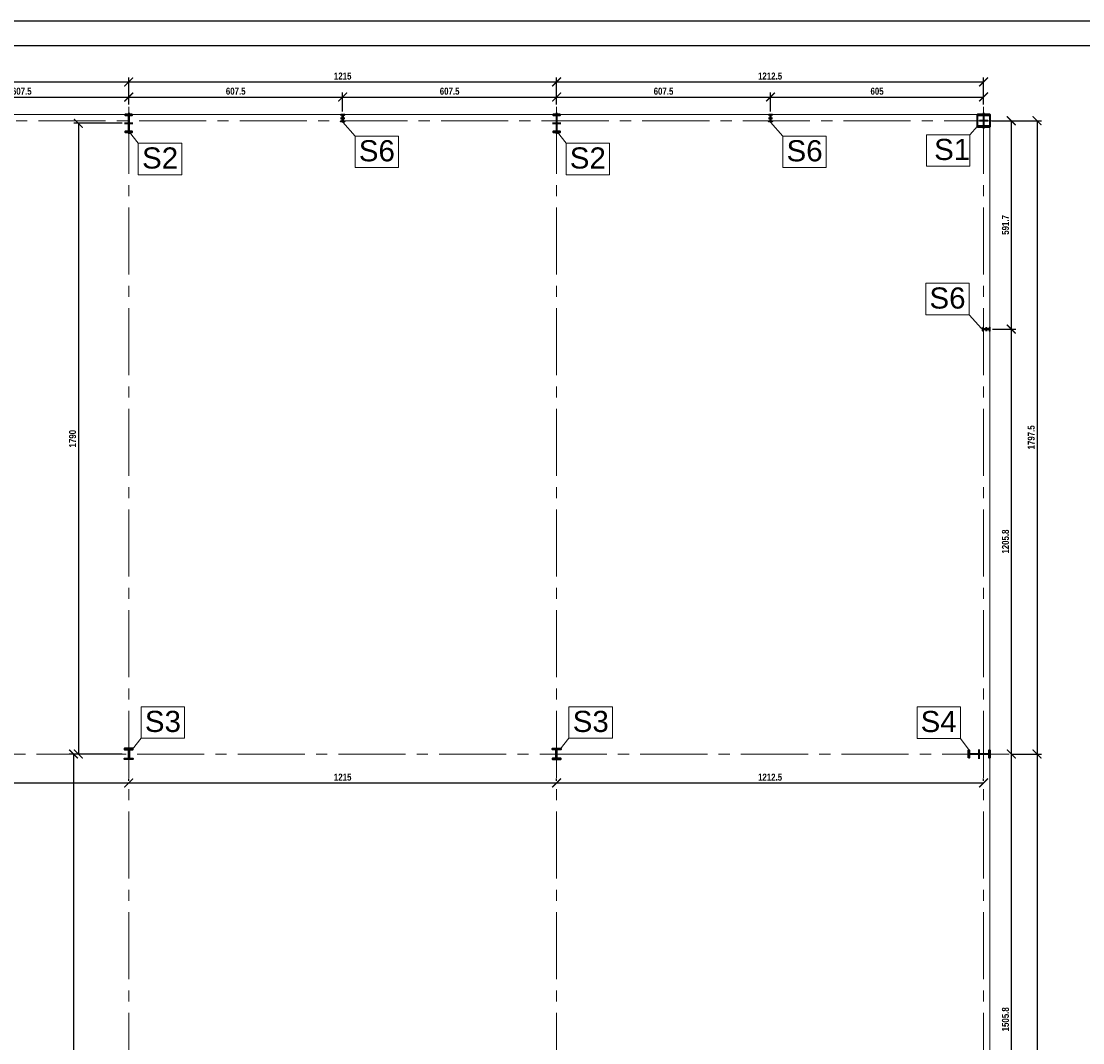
# Model space of a CAD drawing. Header units: millimetres. Extents: x -4725611 to 4745838, y -5478268 to 5501141.
# Tile 25 of 26: x 42014 to 45028, y 521 to 3420. Entities that reach past the tile are written whole.
import ezdxf

# ---------------------------------------------------------------- set-up
doc = ezdxf.new("R2010")
doc.units = ezdxf.units.MM
doc.linetypes.add('CENTER2', pattern=[28.575, 19.05, -3.175, 3.175, -3.175])
for name, color, linetype, lineweight in [('e-cad_kontur', 2, 'Continuous', 35), ('e-cad_opisy', 7, 'Continuous', 13), ('e-cad_osie', 6, 'CENTER2', 9), ('e-cad_wymiary', 1, 'Continuous', 9), ('K-WIDOK', 140, 'Continuous', 15)]:
    doc.layers.add(name, color=color, linetype=linetype, lineweight=lineweight)
doc.styles.add('e-cad_1', font='arialbd.ttf', dxfattribs={"width": 0.8})
doc.styles.get("Standard").update_dxf_attribs({"font": 'arial.ttf'})
doc.dimstyles.new('e-cad_1_100_[cm]', dxfattribs={"dimscale": 10, "dimtxt": 2, "dimasz": 2.5, "dimexe": 1.25, "dimexo": 0.625, "dimtad": 1, "dimdec": 1, "dimrnd": 0.1, "dimdsep": 46, "dimtxsty": 'e-cad_1', "dimblk": 'ARCHTICK', "dimcen": 2.5, "dimclrd": 256, "dimclre": 256, "dimclrt": 7, "dimadec": 0, "dimazin": 0, "dimtfac": 1, "dimtmove": 0, "dimatfit": 3, "dimfxl": 1, "dimarcsym": 0})

# ---------------------------------------------------------------- blocks, each defined once
blk = doc.blocks.new('_ArchTick')
at = {"color": 0, "linetype": 'ByBlock', "const_width": 0.15}
blk.add_lwpolyline([(-0.5, -0.5), (0.5, 0.5)], dxfattribs=at)
blk = doc.blocks.new('*D1343')
at = {"layer": 'Defpoints', "color": 0, "ltscale": 0.8, "transparency": 16777216}
for p in [(42318.8, 3205), (42318.8, 3177.5), (41711.3, 3157.3)]:
    blk.add_point(p, dxfattribs=at)
at = {"layer": 'e-cad_wymiary', "lineweight": -2, "ltscale": 0.8, "transparency": 16777216}
for p, q in [((41711.3, 3163.5), (41711.3, 3217.5)), ((41711.3, 3205), (42318.8, 3205)), ((42318.8, 3183.7), (42318.8, 3217.5))]:
    blk.add_line(p, q, dxfattribs=at)
at = {"layer": 'e-cad_wymiary', "lineweight": -2, "ltscale": 0.8, "transparency": 16777216, "xscale": 25, "yscale": 25, "zscale": 25, "rotation": 180}
blk.add_blockref('_ArchTick', (41711.3, 3205), dxfattribs=at)
at = {"layer": 'e-cad_wymiary', "lineweight": -2, "ltscale": 0.8, "transparency": 16777216, "xscale": 25, "yscale": 25, "zscale": 25}
blk.add_blockref('_ArchTick', (42318.8, 3205), dxfattribs=at)
at = {"layer": 'e-cad_wymiary', "color": 7, "ltscale": 0.8, "transparency": 16777216, "insert": (42015, 3221.4), "char_height": 20, "attachment_point": 5, "style": 'e-cad_1'}
blk.add_mtext('607.5', dxfattribs=at)
blk = doc.blocks.new('*D1344')
at = {"layer": 'Defpoints', "color": 0, "ltscale": 0.8, "transparency": 16777216}
for p in [(42926.3, 3205), (42318.8, 3177.5), (42926.3, 3157.3)]:
    blk.add_point(p, dxfattribs=at)
at = {"layer": 'e-cad_wymiary', "lineweight": -2, "ltscale": 0.8, "transparency": 16777216}
for p, q in [((42318.8, 3183.7), (42318.8, 3217.5)), ((42318.8, 3205), (42926.3, 3205)), ((42926.3, 3163.5), (42926.3, 3217.5))]:
    blk.add_line(p, q, dxfattribs=at)
at = {"layer": 'e-cad_wymiary', "lineweight": -2, "ltscale": 0.8, "transparency": 16777216, "xscale": 25, "yscale": 25, "zscale": 25, "rotation": 180}
blk.add_blockref('_ArchTick', (42318.8, 3205), dxfattribs=at)
at = {"layer": 'e-cad_wymiary', "lineweight": -2, "ltscale": 0.8, "transparency": 16777216, "xscale": 25, "yscale": 25, "zscale": 25}
blk.add_blockref('_ArchTick', (42926.3, 3205), dxfattribs=at)
at = {"layer": 'e-cad_wymiary', "color": 7, "ltscale": 0.8, "transparency": 16777216, "insert": (42622.5, 3221.4), "char_height": 20, "attachment_point": 5, "style": 'e-cad_1'}
blk.add_mtext('607.5', dxfattribs=at)
blk = doc.blocks.new('*D1345')
at = {"layer": 'Defpoints', "color": 0, "ltscale": 0.8, "transparency": 16777216}
for p in [(43533.8, 3205), (43533.8, 3177.5), (42926.3, 3157.3)]:
    blk.add_point(p, dxfattribs=at)
at = {"layer": 'e-cad_wymiary', "lineweight": -2, "ltscale": 0.8, "transparency": 16777216}
for p, q in [((42926.3, 3163.5), (42926.3, 3217.5)), ((42926.3, 3205), (43533.8, 3205)), ((43533.8, 3183.7), (43533.8, 3217.5))]:
    blk.add_line(p, q, dxfattribs=at)
at = {"layer": 'e-cad_wymiary', "lineweight": -2, "ltscale": 0.8, "transparency": 16777216, "xscale": 25, "yscale": 25, "zscale": 25, "rotation": 180}
blk.add_blockref('_ArchTick', (42926.3, 3205), dxfattribs=at)
at = {"layer": 'e-cad_wymiary', "lineweight": -2, "ltscale": 0.8, "transparency": 16777216, "xscale": 25, "yscale": 25, "zscale": 25}
blk.add_blockref('_ArchTick', (43533.8, 3205), dxfattribs=at)
at = {"layer": 'e-cad_wymiary', "color": 7, "ltscale": 0.8, "transparency": 16777216, "insert": (43230, 3221.4), "char_height": 20, "attachment_point": 5, "style": 'e-cad_1'}
blk.add_mtext('607.5', dxfattribs=at)
blk = doc.blocks.new('*D1346')
at = {"layer": 'Defpoints', "color": 0, "ltscale": 0.8, "transparency": 16777216}
for p in [(44141.3, 3205), (43533.8, 3177.5), (44141.3, 3157.3)]:
    blk.add_point(p, dxfattribs=at)
at = {"layer": 'e-cad_wymiary', "lineweight": -2, "ltscale": 0.8, "transparency": 16777216}
for p, q in [((43533.8, 3183.7), (43533.8, 3217.5)), ((43533.8, 3205), (44141.3, 3205)), ((44141.3, 3163.5), (44141.3, 3217.5))]:
    blk.add_line(p, q, dxfattribs=at)
at = {"layer": 'e-cad_wymiary', "lineweight": -2, "ltscale": 0.8, "transparency": 16777216, "xscale": 25, "yscale": 25, "zscale": 25, "rotation": 180}
blk.add_blockref('_ArchTick', (43533.8, 3205), dxfattribs=at)
at = {"layer": 'e-cad_wymiary', "lineweight": -2, "ltscale": 0.8, "transparency": 16777216, "xscale": 25, "yscale": 25, "zscale": 25}
blk.add_blockref('_ArchTick', (44141.3, 3205), dxfattribs=at)
at = {"layer": 'e-cad_wymiary', "color": 7, "ltscale": 0.8, "transparency": 16777216, "insert": (43837.5, 3221.4), "char_height": 20, "attachment_point": 5, "style": 'e-cad_1'}
blk.add_mtext('607.5', dxfattribs=at)
blk = doc.blocks.new('*D1347')
at = {"layer": 'Defpoints', "color": 0, "ltscale": 0.8, "transparency": 16777216}
for p in [(44746.3, 3205), (44746.3, 3177.5), (44141.3, 3157.3)]:
    blk.add_point(p, dxfattribs=at)
at = {"layer": 'e-cad_wymiary', "lineweight": -2, "ltscale": 0.8, "transparency": 16777216}
for p, q in [((44141.3, 3163.5), (44141.3, 3217.5)), ((44141.3, 3205), (44746.3, 3205)), ((44746.3, 3183.7), (44746.3, 3217.5))]:
    blk.add_line(p, q, dxfattribs=at)
at = {"layer": 'e-cad_wymiary', "lineweight": -2, "ltscale": 0.8, "transparency": 16777216, "xscale": 25, "yscale": 25, "zscale": 25, "rotation": 180}
blk.add_blockref('_ArchTick', (44141.3, 3205), dxfattribs=at)
at = {"layer": 'e-cad_wymiary', "lineweight": -2, "ltscale": 0.8, "transparency": 16777216, "xscale": 25, "yscale": 25, "zscale": 25}
blk.add_blockref('_ArchTick', (44746.3, 3205), dxfattribs=at)
at = {"layer": 'e-cad_wymiary', "color": 7, "ltscale": 0.8, "transparency": 16777216, "insert": (44443.8, 3221.4), "char_height": 20, "attachment_point": 5, "style": 'e-cad_1'}
blk.add_mtext('605', dxfattribs=at)
blk = doc.blocks.new('*D1357')
at = {"layer": 'Defpoints', "color": 0, "ltscale": 0.8, "transparency": 16777216}
for p in [(42318.8, 3247.8), (41106.3, 3177.5), (42318.8, 3177.5)]:
    blk.add_point(p, dxfattribs=at)
at = {"layer": 'e-cad_wymiary', "lineweight": -2, "ltscale": 0.8, "transparency": 16777216}
for p, q in [((41106.3, 3183.7), (41106.3, 3260.3)), ((42318.8, 3183.7), (42318.8, 3260.3)), ((41106.3, 3247.8), (42318.8, 3247.8))]:
    blk.add_line(p, q, dxfattribs=at)
at = {"layer": 'e-cad_wymiary', "lineweight": -2, "ltscale": 0.8, "transparency": 16777216, "xscale": 25, "yscale": 25, "zscale": 25, "rotation": 180}
blk.add_blockref('_ArchTick', (41106.3, 3247.8), dxfattribs=at)
at = {"layer": 'e-cad_wymiary', "lineweight": -2, "ltscale": 0.8, "transparency": 16777216, "xscale": 25, "yscale": 25, "zscale": 25}
blk.add_blockref('_ArchTick', (42318.8, 3247.8), dxfattribs=at)
at = {"layer": 'e-cad_wymiary', "color": 7, "ltscale": 0.8, "transparency": 16777216, "insert": (41712.5, 3264.3), "char_height": 20, "attachment_point": 5, "style": 'e-cad_1'}
blk.add_mtext('1212.5', dxfattribs=at)
blk = doc.blocks.new('*D1358')
at = {"layer": 'Defpoints', "color": 0, "ltscale": 0.8, "transparency": 16777216}
for p in [(43533.8, 3247.8), (42318.8, 3177.5), (43533.8, 3177.5)]:
    blk.add_point(p, dxfattribs=at)
at = {"layer": 'e-cad_wymiary', "lineweight": -2, "ltscale": 0.8, "transparency": 16777216}
for p, q in [((42318.8, 3183.7), (42318.8, 3260.3)), ((43533.8, 3183.7), (43533.8, 3260.3)), ((42318.8, 3247.8), (43533.8, 3247.8))]:
    blk.add_line(p, q, dxfattribs=at)
at = {"layer": 'e-cad_wymiary', "lineweight": -2, "ltscale": 0.8, "transparency": 16777216, "xscale": 25, "yscale": 25, "zscale": 25, "rotation": 180}
blk.add_blockref('_ArchTick', (42318.8, 3247.8), dxfattribs=at)
at = {"layer": 'e-cad_wymiary', "lineweight": -2, "ltscale": 0.8, "transparency": 16777216, "xscale": 25, "yscale": 25, "zscale": 25}
blk.add_blockref('_ArchTick', (43533.8, 3247.8), dxfattribs=at)
at = {"layer": 'e-cad_wymiary', "color": 7, "ltscale": 0.8, "transparency": 16777216, "insert": (42926.3, 3264.3), "char_height": 20, "attachment_point": 5, "style": 'e-cad_1'}
blk.add_mtext('1215', dxfattribs=at)
blk = doc.blocks.new('*D1359')
at = {"layer": 'Defpoints', "color": 0, "ltscale": 0.8, "transparency": 16777216}
for p in [(44746.3, 3247.8), (43533.8, 3177.5), (44746.3, 3177.5)]:
    blk.add_point(p, dxfattribs=at)
at = {"layer": 'e-cad_wymiary', "lineweight": -2, "ltscale": 0.8, "transparency": 16777216}
for p, q in [((43533.8, 3183.7), (43533.8, 3260.3)), ((44746.3, 3183.7), (44746.3, 3260.3)), ((43533.8, 3247.8), (44746.3, 3247.8))]:
    blk.add_line(p, q, dxfattribs=at)
at = {"layer": 'e-cad_wymiary', "lineweight": -2, "ltscale": 0.8, "transparency": 16777216, "xscale": 25, "yscale": 25, "zscale": 25, "rotation": 180}
blk.add_blockref('_ArchTick', (43533.8, 3247.8), dxfattribs=at)
at = {"layer": 'e-cad_wymiary', "lineweight": -2, "ltscale": 0.8, "transparency": 16777216, "xscale": 25, "yscale": 25, "zscale": 25}
blk.add_blockref('_ArchTick', (44746.3, 3247.8), dxfattribs=at)
at = {"layer": 'e-cad_wymiary', "color": 7, "ltscale": 0.8, "transparency": 16777216, "insert": (44140, 3264.3), "char_height": 20, "attachment_point": 5, "style": 'e-cad_1'}
blk.add_mtext('1212.5', dxfattribs=at)
blk = doc.blocks.new('*D1375')
at = {"layer": 'Defpoints', "color": 0, "ltscale": 0.8, "transparency": 16777216}
for p in [(44824.8, 3137.8), (44824.8, 1340.3), (44898.2, 1340.3)]:
    blk.add_point(p, dxfattribs=at)
at = {"layer": 'e-cad_wymiary', "lineweight": -2, "ltscale": 0.8, "transparency": 16777216}
for p, q in [((44831.1, 3137.8), (44910.7, 3137.8)), ((44898.2, 3137.8), (44898.2, 1340.3)), ((44831.1, 1340.3), (44910.7, 1340.3))]:
    blk.add_line(p, q, dxfattribs=at)
at = {"layer": 'e-cad_wymiary', "lineweight": -2, "ltscale": 0.8, "transparency": 16777216, "xscale": 25, "yscale": 25, "zscale": 25}
for p, rotation in [((44898.2, 3137.8), 90), ((44898.2, 1340.3), 270)]:
    blk.add_blockref('_ArchTick', p, dxfattribs=dict(at, rotation=rotation))
at = {"layer": 'e-cad_wymiary', "color": 7, "ltscale": 0.8, "transparency": 16777216, "insert": (44881.7, 2239), "char_height": 20, "attachment_point": 5, "rotation": 90, "style": 'e-cad_1'}
blk.add_mtext('1797.5', dxfattribs=at)
blk = doc.blocks.new('*D1376')
at = {"layer": 'Defpoints', "color": 0, "ltscale": 0.8, "transparency": 16777216}
for p in [(44824.8, 1340.3), (44819.3, -471.4), (44898.2, -471.4)]:
    blk.add_point(p, dxfattribs=at)
at = {"layer": 'e-cad_wymiary', "lineweight": -2, "ltscale": 0.8, "transparency": 16777216}
for p, q in [((44831.1, 1340.3), (44910.7, 1340.3)), ((44898.2, 1340.3), (44898.2, -471.4)), ((44825.6, -471.4), (44910.7, -471.4))]:
    blk.add_line(p, q, dxfattribs=at)
at = {"layer": 'e-cad_wymiary', "lineweight": -2, "ltscale": 0.8, "transparency": 16777216, "xscale": 25, "yscale": 25, "zscale": 25}
for p, rotation in [((44898.2, 1340.3), 90), ((44898.2, -471.4), 270)]:
    blk.add_blockref('_ArchTick', p, dxfattribs=dict(at, rotation=rotation))
at = {"layer": 'e-cad_wymiary', "color": 7, "ltscale": 0.8, "transparency": 16777216, "insert": (44881.7, 434.4), "char_height": 20, "attachment_point": 5, "rotation": 90, "style": 'e-cad_1'}
blk.add_mtext('1811.7', dxfattribs=at)
blk = doc.blocks.new('*D1387')
at = {"layer": 'Defpoints', "color": 0, "ltscale": 0.8, "transparency": 16777216}
for p in [(41106.3, 1258.1), (42318.8, 1258.1), (42318.8, 1258.1)]:
    blk.add_point(p, dxfattribs=at)
at = {"layer": 'e-cad_wymiary', "lineweight": -2, "ltscale": 0.8, "transparency": 16777216}
for p, q in [((41106.3, 1264.3), (41106.3, 1270.6)), ((42318.8, 1264.3), (42318.8, 1270.6)), ((41106.3, 1258.1), (42318.8, 1258.1))]:
    blk.add_line(p, q, dxfattribs=at)
at = {"layer": 'e-cad_wymiary', "lineweight": -2, "ltscale": 0.8, "transparency": 16777216, "xscale": 25, "yscale": 25, "zscale": 25, "rotation": 180}
blk.add_blockref('_ArchTick', (41106.3, 1258.1), dxfattribs=at)
at = {"layer": 'e-cad_wymiary', "lineweight": -2, "ltscale": 0.8, "transparency": 16777216, "xscale": 25, "yscale": 25, "zscale": 25}
blk.add_blockref('_ArchTick', (42318.8, 1258.1), dxfattribs=at)
at = {"layer": 'e-cad_wymiary', "color": 7, "ltscale": 0.8, "transparency": 16777216, "insert": (41712.5, 1274.5), "char_height": 20, "attachment_point": 5, "style": 'e-cad_1'}
blk.add_mtext('1212.5', dxfattribs=at)
blk = doc.blocks.new('*D1388')
at = {"layer": 'Defpoints', "color": 0, "ltscale": 0.8, "transparency": 16777216}
for p in [(42318.8, 1258.1), (43533.8, 1258.1), (43533.8, 1258.1)]:
    blk.add_point(p, dxfattribs=at)
at = {"layer": 'e-cad_wymiary', "lineweight": -2, "ltscale": 0.8, "transparency": 16777216}
for p, q in [((42318.8, 1264.3), (42318.8, 1270.6)), ((43533.8, 1264.3), (43533.8, 1270.6)), ((42318.8, 1258.1), (43533.8, 1258.1))]:
    blk.add_line(p, q, dxfattribs=at)
at = {"layer": 'e-cad_wymiary', "lineweight": -2, "ltscale": 0.8, "transparency": 16777216, "xscale": 25, "yscale": 25, "zscale": 25, "rotation": 180}
blk.add_blockref('_ArchTick', (42318.8, 1258.1), dxfattribs=at)
at = {"layer": 'e-cad_wymiary', "lineweight": -2, "ltscale": 0.8, "transparency": 16777216, "xscale": 25, "yscale": 25, "zscale": 25}
blk.add_blockref('_ArchTick', (43533.8, 1258.1), dxfattribs=at)
at = {"layer": 'e-cad_wymiary', "color": 7, "ltscale": 0.8, "transparency": 16777216, "insert": (42926.3, 1274.5), "char_height": 20, "attachment_point": 5, "style": 'e-cad_1'}
blk.add_mtext('1215', dxfattribs=at)
blk = doc.blocks.new('*D1389')
at = {"layer": 'Defpoints', "color": 0, "ltscale": 0.8, "transparency": 16777216}
for p in [(43533.8, 1258.1), (44746.3, 1258.1), (44746.3, 1258.1)]:
    blk.add_point(p, dxfattribs=at)
at = {"layer": 'e-cad_wymiary', "lineweight": -2, "ltscale": 0.8, "transparency": 16777216}
for p, q in [((43533.8, 1264.3), (43533.8, 1270.6)), ((44746.3, 1264.3), (44746.3, 1270.6)), ((43533.8, 1258.1), (44746.3, 1258.1))]:
    blk.add_line(p, q, dxfattribs=at)
at = {"layer": 'e-cad_wymiary', "lineweight": -2, "ltscale": 0.8, "transparency": 16777216, "xscale": 25, "yscale": 25, "zscale": 25, "rotation": 180}
blk.add_blockref('_ArchTick', (43533.8, 1258.1), dxfattribs=at)
at = {"layer": 'e-cad_wymiary', "lineweight": -2, "ltscale": 0.8, "transparency": 16777216, "xscale": 25, "yscale": 25, "zscale": 25}
blk.add_blockref('_ArchTick', (44746.3, 1258.1), dxfattribs=at)
at = {"layer": 'e-cad_wymiary', "color": 7, "ltscale": 0.8, "transparency": 16777216, "insert": (44140, 1274.5), "char_height": 20, "attachment_point": 5, "style": 'e-cad_1'}
blk.add_mtext('1212.5', dxfattribs=at)
blk = doc.blocks.new('*D1402')
at = {"layer": 'Defpoints', "color": 0, "ltscale": 0.8, "transparency": 16777216}
for p in [(42306.8, 3130.3), (42175.8, 1340.3), (42306.8, 1340.3)]:
    blk.add_point(p, dxfattribs=at)
at = {"layer": 'e-cad_wymiary', "lineweight": -2, "ltscale": 0.8, "transparency": 16777216}
for p, q in [((42300.5, 3130.3), (42163.3, 3130.3)), ((42175.8, 3130.3), (42175.8, 1340.3)), ((42300.5, 1340.3), (42163.3, 1340.3))]:
    blk.add_line(p, q, dxfattribs=at)
at = {"layer": 'e-cad_wymiary', "lineweight": -2, "ltscale": 0.8, "transparency": 16777216, "xscale": 25, "yscale": 25, "zscale": 25}
for p, rotation in [((42175.8, 3130.3), 90), ((42175.8, 1340.3), 270)]:
    blk.add_blockref('_ArchTick', p, dxfattribs=dict(at, rotation=rotation))
at = {"layer": 'e-cad_wymiary', "color": 7, "ltscale": 0.8, "transparency": 16777216, "insert": (42159.3, 2235.3), "char_height": 20, "attachment_point": 5, "rotation": 90, "style": 'e-cad_1'}
blk.add_mtext('1790', dxfattribs=at)
blk = doc.blocks.new('*D1403')
at = {"layer": 'Defpoints', "color": 0, "ltscale": 0.8, "transparency": 16777216}
for p in [(42293.6, 1340.3), (42161.9, -471.4), (42161.9, -471.4)]:
    blk.add_point(p, dxfattribs=at)
at = {"layer": 'e-cad_wymiary', "lineweight": -2, "ltscale": 0.8, "transparency": 16777216}
for p, q in [((42287.3, 1340.3), (42149.4, 1340.3)), ((42161.9, 1340.3), (42161.9, -471.4)), ((42168.2, -471.4), (42174.4, -471.4))]:
    blk.add_line(p, q, dxfattribs=at)
at = {"layer": 'e-cad_wymiary', "lineweight": -2, "ltscale": 0.8, "transparency": 16777216, "xscale": 25, "yscale": 25, "zscale": 25}
for p, rotation in [((42161.9, 1340.3), 90), ((42161.9, -471.4), 270)]:
    blk.add_blockref('_ArchTick', p, dxfattribs=dict(at, rotation=rotation))
at = {"layer": 'e-cad_wymiary', "color": 7, "ltscale": 0.8, "transparency": 16777216, "insert": (42145.4, 434.4), "char_height": 20, "attachment_point": 5, "rotation": 90, "style": 'e-cad_1'}
blk.add_mtext('1811.7', dxfattribs=at)
blk = doc.blocks.new('*D1405')
at = {"layer": 'Defpoints', "color": 0, "ltscale": 0.8, "transparency": 16777216}
for p in [(44763.8, 3137.8), (44765.8, 2546.1), (44825, 2546.1)]:
    blk.add_point(p, dxfattribs=at)
at = {"layer": 'e-cad_wymiary', "lineweight": -2, "ltscale": 0.8, "transparency": 16777216}
for p, q in [((44770, 3137.8), (44837.5, 3137.8)), ((44825, 3137.8), (44825, 2546.1)), ((44772, 2546.1), (44837.5, 2546.1))]:
    blk.add_line(p, q, dxfattribs=at)
at = {"layer": 'e-cad_wymiary', "lineweight": -2, "ltscale": 0.8, "transparency": 16777216, "xscale": 25, "yscale": 25, "zscale": 25}
for p, rotation in [((44825, 3137.8), 90), ((44825, 2546.1), 270)]:
    blk.add_blockref('_ArchTick', p, dxfattribs=dict(at, rotation=rotation))
at = {"layer": 'e-cad_wymiary', "color": 7, "ltscale": 0.8, "transparency": 16777216, "insert": (44808.5, 2841.9), "char_height": 20, "attachment_point": 5, "rotation": 90, "style": 'e-cad_1'}
blk.add_mtext('591.7', dxfattribs=at)
blk = doc.blocks.new('*D1406')
at = {"layer": 'Defpoints', "color": 0, "ltscale": 0.8, "transparency": 16777216}
for p in [(44765.8, 2546.1), (44819.3, 1340.3), (44825, 1340.3)]:
    blk.add_point(p, dxfattribs=at)
at = {"layer": 'e-cad_wymiary', "lineweight": -2, "ltscale": 0.8, "transparency": 16777216}
for p, q in [((44772, 2546.1), (44837.5, 2546.1)), ((44825, 2546.1), (44825, 1340.3)), ((44825.6, 1340.3), (44837.5, 1340.3))]:
    blk.add_line(p, q, dxfattribs=at)
at = {"layer": 'e-cad_wymiary', "lineweight": -2, "ltscale": 0.8, "transparency": 16777216, "xscale": 25, "yscale": 25, "zscale": 25}
for p, rotation in [((44825, 2546.1), 90), ((44825, 1340.3), 270)]:
    blk.add_blockref('_ArchTick', p, dxfattribs=dict(at, rotation=rotation))
at = {"layer": 'e-cad_wymiary', "color": 7, "ltscale": 0.8, "transparency": 16777216, "insert": (44808.5, 1943.2), "char_height": 20, "attachment_point": 5, "rotation": 90, "style": 'e-cad_1'}
blk.add_mtext('1205.8', dxfattribs=at)
blk = doc.blocks.new('*D1407')
at = {"layer": 'Defpoints', "color": 0, "ltscale": 0.8, "transparency": 16777216}
for p in [(44819.3, 1340.3), (44765.8, -165.6), (44825, -165.6)]:
    blk.add_point(p, dxfattribs=at)
at = {"layer": 'e-cad_wymiary', "lineweight": -2, "ltscale": 0.8, "transparency": 16777216}
for p, q in [((44825, 1340.3), (44825, -165.6)), ((44825.6, 1340.3), (44837.5, 1340.3)), ((44772, -165.6), (44837.5, -165.6))]:
    blk.add_line(p, q, dxfattribs=at)
at = {"layer": 'e-cad_wymiary', "lineweight": -2, "ltscale": 0.8, "transparency": 16777216, "xscale": 25, "yscale": 25, "zscale": 25}
for p, rotation in [((44825, 1340.3), 90), ((44825, -165.6), 270)]:
    blk.add_blockref('_ArchTick', p, dxfattribs=dict(at, rotation=rotation))
at = {"layer": 'e-cad_wymiary', "color": 7, "ltscale": 0.8, "transparency": 16777216, "insert": (44808.5, 587.3), "char_height": 20, "attachment_point": 5, "rotation": 90, "style": 'e-cad_1'}
blk.add_mtext('1505.8', dxfattribs=at)

msp = doc.modelspace()

# ---------------------------------------------------------------- hatches: boundary and pattern name
at = {"layer": 'e-cad_kontur', "ltscale": 0.8}
h = msp.add_hatch(dxfattribs=at)
h.set_pattern_fill('ANSI31', color=256, scale=0.08, angle=180, style=0)
h.set_pattern_definition([(225, (46372.62428, 5158.1273), (0.179605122, -0.179605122), [])])
edge = h.paths.add_edge_path()
edge.add_line((42921.28, 3155.25), (42931.28, 3155.25))
edge.add_line((42931.28, 3155.25), (42931.28, 3154.4))
edge.add_line((42931.28, 3154.4), (42927.76, 3154.4))
edge.add_arc((42927.76, 3153.2), 1.2, 90, 180)
edge.add_line((42926.56, 3153.2), (42926.56, 3137.3))
edge.add_arc((42927.76, 3137.3), 1.2, 180, 270)
edge.add_line((42927.76, 3136.1), (42931.28, 3136.1))
edge.add_line((42931.28, 3136.1), (42931.28, 3135.25))
edge.add_line((42931.28, 3135.25), (42921.28, 3135.25))
edge.add_line((42921.28, 3135.25), (42921.28, 3136.1))
edge.add_line((42921.28, 3136.1), (42924.8, 3136.1))
edge.add_arc((42924.8, 3137.3), 1.2, 270, 360)
edge.add_line((42926, 3137.3), (42926, 3153.2))
edge.add_arc((42924.8, 3153.2), 1.2, 0, 90)
edge.add_line((42924.8, 3154.4), (42921.28, 3154.4))
edge.add_line((42921.28, 3154.4), (42921.28, 3155.25))
h = msp.add_hatch(dxfattribs=at)
h.set_pattern_fill('ANSI31', color=256, scale=0.08, angle=180, style=0)
h.set_pattern_definition([(225, (47587.62428, 5158.1273), (0.179605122, -0.179605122), [])])
edge = h.paths.add_edge_path()
edge.add_line((44136.28, 3155.25), (44146.28, 3155.25))
edge.add_line((44146.28, 3155.25), (44146.28, 3154.4))
edge.add_line((44146.28, 3154.4), (44142.76, 3154.4))
edge.add_arc((44142.76, 3153.2), 1.2, 90, 180)
edge.add_line((44141.56, 3153.2), (44141.56, 3137.3))
edge.add_arc((44142.76, 3137.3), 1.2, 180, 270)
edge.add_line((44142.76, 3136.1), (44146.28, 3136.1))
edge.add_line((44146.28, 3136.1), (44146.28, 3135.25))
edge.add_line((44146.28, 3135.25), (44136.28, 3135.25))
edge.add_line((44136.28, 3135.25), (44136.28, 3136.1))
edge.add_line((44136.28, 3136.1), (44139.8, 3136.1))
edge.add_arc((44139.8, 3137.3), 1.2, 270, 360)
edge.add_line((44141, 3137.3), (44141, 3153.2))
edge.add_arc((44139.8, 3153.2), 1.2, 0, 90)
edge.add_line((44139.8, 3154.4), (44136.28, 3154.4))
edge.add_line((44136.28, 3154.4), (44136.28, 3155.25))
h = msp.add_hatch(dxfattribs=at)
h.set_pattern_fill('ANSI31', color=256, scale=0.08, angle=90, style=0)
h.set_pattern_definition([(135, (34496.65385, -16168.59943), (-0.1796051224, -0.1796051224), [])])
edge = h.paths.add_edge_path()
edge.add_line((44743.78, 2551.09), (44743.78, 2541.09))
edge.add_line((44743.78, 2541.09), (44744.63, 2541.09))
edge.add_line((44744.63, 2541.09), (44744.63, 2544.61))
edge.add_arc((44745.83, 2544.61), 1.2, 450, 540, ccw=False)
edge.add_line((44745.83, 2545.81), (44761.73, 2545.81))
edge.add_arc((44761.73, 2544.61), 1.2, 360, 450, ccw=False)
edge.add_line((44762.93, 2544.61), (44762.93, 2541.09))
edge.add_line((44762.93, 2541.09), (44763.78, 2541.09))
edge.add_line((44763.78, 2541.09), (44763.78, 2551.09))
edge.add_line((44763.78, 2551.09), (44762.93, 2551.09))
edge.add_line((44762.93, 2551.09), (44762.93, 2547.57))
edge.add_arc((44761.73, 2547.57), 1.2, 270, 360, ccw=False)
edge.add_line((44761.73, 2546.37), (44745.83, 2546.37))
edge.add_arc((44745.83, 2547.57), 1.2, 540, 630, ccw=False)
edge.add_line((44744.63, 2547.57), (44744.63, 2551.09))
edge.add_line((44744.63, 2551.09), (44743.78, 2551.09))

# ---------------------------------------------------------------- linework, layer by layer
at = {"layer": 'Defpoints', "ltscale": 0.8}
for points in [[(31758.84, -2519.94), (46758.84, -2519.94), (46758.84, 3420.06), (31758.84, 3420.06)], [(32058.84, -2449.94), (46688.84, -2449.94), (46688.84, 3350.06), (32058.84, 3350.06)]]:
    msp.add_lwpolyline(points, close=True, dxfattribs=at)
at = {"layer": 'e-cad_kontur', "ltscale": 0.8}
for points in [[(42328.78, 3155.25), (42308.78, 3155.25), (42308.78, 3153.65), (42316.17, 3153.65, -0.4142136), (42318.27, 3151.55), (42318.27, 3108.95, -0.4142136), (42316.17, 3106.85), (42308.78, 3106.85), (42308.78, 3105.25), (42328.78, 3105.25), (42328.78, 3106.85), (42321.39, 3106.85, -0.4142136), (42319.29, 3108.95), (42319.29, 3151.55, -0.4142136), (42321.39, 3153.65), (42328.78, 3153.65), (42328.78, 3155.25)], [(42921.28, 3155.25), (42931.28, 3155.25), (42931.28, 3154.4), (42927.76, 3154.4, 0.4142136), (42926.56, 3153.2), (42926.56, 3137.3, 0.4142136), (42927.76, 3136.1), (42931.28, 3136.1), (42931.28, 3135.25), (42921.28, 3135.25), (42921.28, 3136.1), (42924.8, 3136.1, 0.4142136), (42926, 3137.3), (42926, 3153.2, 0.4142136), (42924.8, 3154.4), (42921.28, 3154.4), (42921.28, 3155.25)], [(43543.78, 3155.25), (43523.78, 3155.25), (43523.78, 3153.65), (43531.17, 3153.65, -0.4142136), (43533.27, 3151.55), (43533.27, 3108.95, -0.4142136), (43531.17, 3106.85), (43523.78, 3106.85), (43523.78, 3105.25), (43543.78, 3105.25), (43543.78, 3106.85), (43536.39, 3106.85, -0.4142136), (43534.29, 3108.95), (43534.29, 3151.55, -0.4142136), (43536.39, 3153.65), (43543.78, 3153.65), (43543.78, 3155.25)], [(44136.28, 3155.25), (44146.28, 3155.25), (44146.28, 3154.4), (44142.76, 3154.4, 0.4142136), (44141.56, 3153.2), (44141.56, 3137.3, 0.4142136), (44142.76, 3136.1), (44146.28, 3136.1), (44146.28, 3135.25), (44136.28, 3135.25), (44136.28, 3136.1), (44139.8, 3136.1, 0.4142136), (44141, 3137.3), (44141, 3153.2, 0.4142136), (44139.8, 3154.4), (44136.28, 3154.4), (44136.28, 3155.25)], [(44763.78, 3155.25), (44728.78, 3155.25), (44728.78, 3153.65), (44743.67, 3153.65, -0.4142136), (44745.77, 3151.55), (44745.77, 3123.95, -0.4142136), (44743.67, 3121.85), (44728.78, 3121.85), (44728.78, 3120.25), (44763.78, 3120.25), (44763.78, 3121.85), (44748.89, 3121.85, -0.4142136), (44746.79, 3123.95), (44746.79, 3151.55, -0.4142136), (44748.89, 3153.65), (44763.78, 3153.65), (44763.78, 3155.25)], [(44743.78, 2551.09), (44743.78, 2541.09), (44744.63, 2541.09), (44744.63, 2544.61, -0.4142136), (44745.83, 2545.81), (44761.73, 2545.81, -0.4142136), (44762.93, 2544.61), (44762.93, 2541.09), (44763.78, 2541.09), (44763.78, 2551.09), (44762.93, 2551.09), (44762.93, 2547.57, -0.4142136), (44761.73, 2546.37), (44745.83, 2546.37, -0.4142136), (44744.63, 2547.57), (44744.63, 2551.09), (44743.78, 2551.09)], [(44703.78, 1329.25), (44703.78, 1351.25), (44705.68, 1351.25), (44705.68, 1343.25, 0.4142136), (44708.08, 1340.85), (44759.48, 1340.85, 0.4142136), (44761.88, 1343.25), (44761.88, 1351.25), (44763.78, 1351.25), (44763.78, 1329.25), (44761.88, 1329.25), (44761.88, 1337.25, 0.4142136), (44759.48, 1339.65), (44708.08, 1339.65, 0.4142136), (44705.68, 1337.25), (44705.68, 1329.25), (44703.78, 1329.25)]]:
    msp.add_lwpolyline(points, format="xyb", dxfattribs=at)
for points in [[(42318.78, 3160.25), (42318.78, 3100.25)], [(42920.28, 3145.25), (42932.28, 3145.25)], [(42926.28, 3157.25), (42926.28, 3133.25)], [(43533.78, 3160.25), (43533.78, 3100.25)], [(44135.28, 3145.25), (44147.28, 3145.25)], [(44141.28, 3157.25), (44141.28, 3133.25)], [(44758.28, 3137.75), (44734.28, 3137.75)], [(44746.28, 3160.25), (44746.28, 3115.25)], [(42330.78, 3130.25), (42306.78, 3130.25)], [(43545.78, 3130.25), (43521.78, 3130.25)], [(44741.78, 2546.09), (44765.78, 2546.09)], [(44753.78, 2552.09), (44753.78, 2540.09)], [(42319.78, 1353.55), (42330.78, 1353.55), (42330.78, 1355.55), (42306.78, 1355.55), (42306.78, 1353.55), (42317.78, 1353.55)], [(42319.78, 1327.55), (42330.78, 1327.55), (42330.78, 1325.55), (42306.78, 1325.55), (42306.78, 1327.55), (42317.78, 1327.55)], [(42317.78, 1353.55), (42317.78, 1327.55)], [(42319.78, 1353.55), (42319.78, 1327.55)], [(43532.78, 1353.55), (43521.78, 1353.55), (43521.78, 1355.55), (43545.78, 1355.55), (43545.78, 1353.55), (43534.78, 1353.55)], [(43532.78, 1327.55), (43521.78, 1327.55), (43521.78, 1325.55), (43545.78, 1325.55), (43545.78, 1327.55), (43534.78, 1327.55)], [(43532.78, 1327.55), (43532.78, 1353.55)], [(43534.78, 1327.55), (43534.78, 1353.55)], [(44733.78, 1327.05), (44733.78, 1353.45)]]:
    msp.add_lwpolyline(points, dxfattribs=at)
msp.add_lwpolyline([(44763.78, 3120.25), (44728.78, 3120.25), (44728.78, 3155.25), (44763.78, 3155.25)], close=True, dxfattribs=at)
at = {"layer": 'e-cad_opisy', "ltscale": 0.8}
for points in [[(42961.53, 3094.12), (42927.01, 3133.25)], [(44176.2, 3094.12), (44141.68, 3133.25)], [(44707.24, 3097.85), (44728.76, 3121.85)], [(42346, 3073.63), (42321.36, 3104.76)], [(43560.66, 3073.63), (43536.02, 3104.76)], [(44705.56, 2586.65), (44740.08, 2547.52)], [(42354, 1384.95), (42329.36, 1353.82)], [(43569, 1384.95), (43544.36, 1353.82)], [(44680.5, 1384.65), (44705.14, 1351.25)]]:
    msp.add_lwpolyline(points, dxfattribs=at)
for points in [[(42961.53, 3094.12), (43084.74, 3094.12), (43084.74, 3004.58), (42961.53, 3004.58)], [(44176.2, 3094.12), (44299.41, 3094.12), (44299.41, 3004.58), (44176.2, 3004.58)], [(44707.24, 3097.85), (44584.03, 3097.85), (44584.03, 3008.31), (44707.24, 3008.31)], [(42346, 3073.63), (42469.22, 3073.63), (42469.22, 2984.09), (42346, 2984.09)], [(43560.66, 3073.63), (43683.87, 3073.63), (43683.87, 2984.09), (43560.66, 2984.09)], [(44705.56, 2676.2), (44582.35, 2676.2), (44582.35, 2586.65), (44705.56, 2586.65)], [(42354, 1474.5), (42477.21, 1474.5), (42477.21, 1384.95), (42354, 1384.95)], [(43569, 1474.5), (43692.21, 1474.5), (43692.21, 1384.95), (43569, 1384.95)], [(44680.5, 1474.2), (44557.28, 1474.2), (44557.28, 1384.65), (44680.5, 1384.65)]]:
    msp.add_lwpolyline(points, close=True, dxfattribs=at)
at = {"layer": 'e-cad_osie', "ltscale": 10}
for points in [[(42318.78, 3177.48), (42318.78, -2332.38)], [(43533.78, 3177.48), (43533.78, -2332.38)], [(44746.28, 3177.48), (44746.28, -2332.38)], [(44824.83, 3137.75), (32347.38, 3137.75)], [(44819.33, 1340.25), (32341.88, 1340.25)]]:
    msp.add_lwpolyline(points, dxfattribs=at)
at = {"layer": 'K-WIDOK', "ltscale": 0.8}
msp.add_lwpolyline([(44763.78, -2286.42), (44763.78, 3155.25), (32473.78, 3155.25), (32473.78, -2286.42), (44763.78, -2286.42)], dxfattribs=at)

# ---------------------------------------------------------------- texts
at = {"layer": 'e-cad_opisy', "ltscale": 2}
for s, p in [('S6', (42972.08, 3022.45)), ('S6', (44186.75, 3022.45)), ('S1', (44605.79, 3026.18)), ('S2', (42356.56, 3001.96)), ('S2', (43571.21, 3001.96)), ('S6', (44592.56, 2604.52)), ('S3', (42364.55, 1402.82)), ('S3', (43579.55, 1402.82)), ('S4', (44567.46, 1402.52))]:
    msp.add_text(s, height=60, dxfattribs=at).set_placement(p)

# ---------------------------------------------------------------- dimensions: what is measured, and where the dimension line sits
at = {"layer": 'e-cad_wymiary', "ltscale": 0.8}
for base, p1, p2, picture, middle in [((42318.78, 3247.8), (41106.28, 3177.48), (42318.78, 3177.48), '*D1357', (41712.53, 3264.26)), ((43533.78, 3247.8), (42318.78, 3177.48), (43533.78, 3177.48), '*D1358', (42926.28, 3264.26)), ((44746.28, 3247.8), (43533.78, 3177.48), (44746.28, 3177.48), '*D1359', (44140.03, 3264.26)), ((42318.78, 3204.97), (41711.28, 3157.25), (42318.78, 3177.48), '*D1343', (42015.03, 3221.43)), ((42926.28, 3204.97), (42318.78, 3177.48), (42926.28, 3157.25), '*D1344', (42622.53, 3221.43)), ((43533.78, 3204.97), (42926.28, 3157.25), (43533.78, 3177.48), '*D1345', (43230.03, 3221.43)), ((44141.28, 3204.97), (43533.78, 3177.48), (44141.28, 3157.25), '*D1346', (43837.53, 3221.43)), ((44746.28, 3204.97), (44141.28, 3157.25), (44746.28, 3177.48), '*D1347', (44443.78, 3221.43)), ((42318.78, 1258.06), (41106.28, 1258.06), (42318.78, 1258.06), '*D1387', (41712.53, 1274.52)), ((43533.78, 1258.06), (42318.78, 1258.06), (43533.78, 1258.06), '*D1388', (42926.28, 1274.52)), ((44746.28, 1258.06), (43533.78, 1258.06), (44746.28, 1258.06), '*D1389', (44140.03, 1274.52))]:
    dim = msp.add_linear_dim(base=base, p1=p1, p2=p2, dimstyle='e-cad_1_100_[cm]', override={"dimtmove": 1}, dxfattribs=at)
    dim.commit()
    dim.dimension.update_dxf_attribs({"geometry": picture, "text_midpoint": middle})
for base, p1, p2, picture, middle in [((42175.8, 1340.25), (42306.78, 3130.25), (42306.78, 1340.25), '*D1402', (42159.33, 2235.25)), ((44825, 2546.09), (44763.78, 3137.75), (44765.78, 2546.09), '*D1405', (44808.53, 2841.92)), ((44898.2, 1340.25), (44824.83, 3137.75), (44824.83, 1340.25), '*D1375', (44881.73, 2239))]:
    dim = msp.add_linear_dim(base=base, p1=p1, p2=p2, angle=90, dimstyle='e-cad_1_100_[cm]', dxfattribs=at)
    dim.commit()
    dim.dimension.update_dxf_attribs({"geometry": picture, "text_midpoint": middle})
for base, p1, p2, picture, middle in [((44825, 1340.25), (44765.78, 2546.09), (44819.33, 1340.25), '*D1406', (44808.53, 1943.17)), ((42161.92, -471.42), (42293.58, 1340.25), (42161.92, -471.42), '*D1403', (42145.45, 434.42)), ((44825, -165.58), (44819.33, 1340.25), (44765.78, -165.58), '*D1407', (44808.53, 587.33)), ((44898.2, -471.42), (44824.83, 1340.25), (44819.33, -471.42), '*D1376', (44881.73, 434.42))]:
    dim = msp.add_linear_dim(base=base, p1=p1, p2=p2, angle=90, dimstyle='e-cad_1_100_[cm]', override={"dimtmove": 1}, dxfattribs=at)
    dim.commit()
    dim.dimension.update_dxf_attribs({"geometry": picture, "text_midpoint": middle})

doc.saveas('drawing.dxf')
